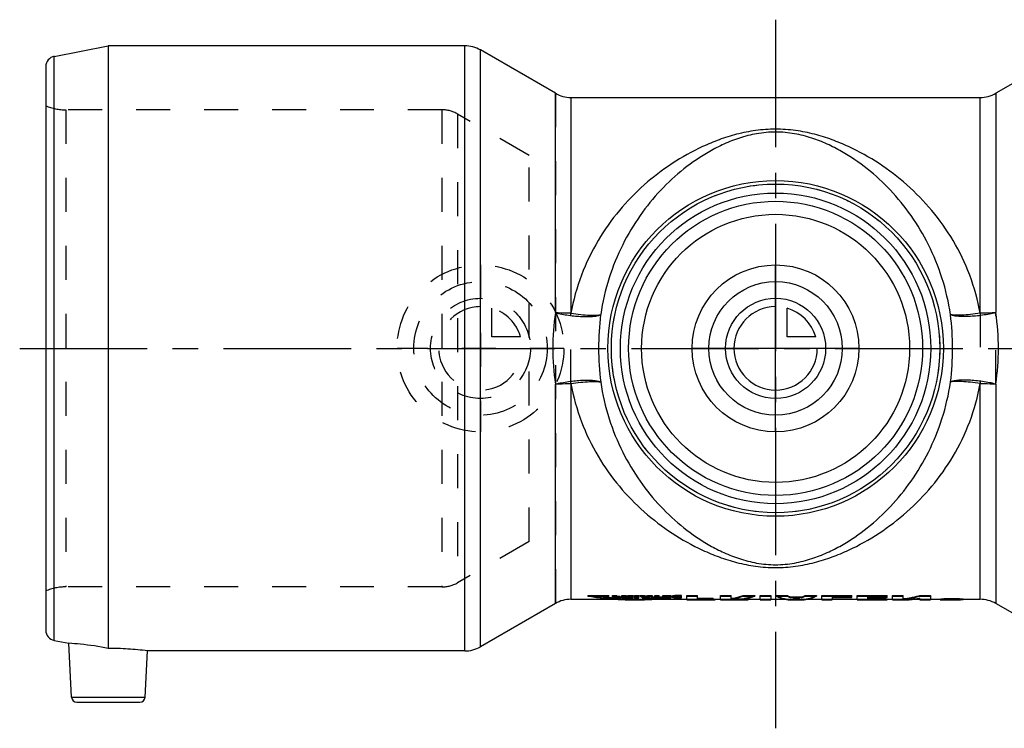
# Model space of a CAD drawing. Header units: millimetres. Extents: x 0 to 1000, y 0 to 1000.
# Tile 1 of 2: x 355 to 544, y 432 to 568. Entities that reach past the tile are written whole.
import ezdxf

# ---------------------------------------------------------------- set-up
doc = ezdxf.new("R2010")
doc.units = ezdxf.units.MM
doc.header["$LTSCALE"] = 65.185185
doc.linetypes.add('CENTER', pattern=[0.6, 0.375, -0.075, 0.075, -0.075])
doc.linetypes.add('HIDDEN', pattern=[0.2, 0.1, -0.1])
for name, color, linetype in [('ACHSEN_S', 7, 'CONTINUOUS'), ('KOERPER', 7, 'CONTINUOUS'), ('KONST.EL_MIT_GEO', 7, 'CONTINUOUS'), ('KONSTR_EL', 7, 'CONTINUOUS'), ('KURVEN', 7, 'CONTINUOUS')]:
    doc.layers.add(name, color=color, linetype=linetype)

msp = doc.modelspace()

# ---------------------------------------------------------------- linework, layer by layer
at = {"layer": 'ACHSEN_S', "color": 40, "linetype": 'CENTER'}
for p, q in [((500, 567.91), (500, 432.09)), ((355, 504.91), (645, 504.91))]:
    msp.add_line(p, q, dxfattribs=at)
at = {"layer": 'KOERPER', "color": 7, "linetype": 'CONTINUOUS'}
for p, q in [((556.61, 562.11), (542.25, 553.82)), ((460.75, 553.01), (539.25, 553.01)), ((372, 504.91), (372, 447.4)), ((460.75, 456.81), (472.35, 456.81)), ((473.65, 456.81), (482.96, 456.81)), ((488.39, 456.81), (489.41, 456.81)), ((493.79, 456.81), (497.04, 456.81)), ((499.07, 456.81), (502.81, 456.81)), ((505.11, 456.81), (508.85, 456.81)), ((510.88, 456.81), (515.64, 456.81)), ((521.41, 456.81), (522.43, 456.81)), ((524.87, 456.81), (527.69, 456.81)), ((529.73, 456.81), (532.23, 456.81)), ((535.36, 456.81), (539.25, 456.81)), ((556.61, 447.72), (542.25, 456.01))]:
    msp.add_line(p, q, dxfattribs=at)
at = {"layer": 'KOERPER', "color": 8, "linetype": 'HIDDEN'}
for p, q in [((452.72, 467.91), (452.72, 541.91)), ((533.12, 456.81), (534.46, 456.81))]:
    msp.add_line(p, q, dxfattribs=at)
at = {"layer": 'KOERPER', "color": 7, "linetype": 'CONTINUOUS'}
for radius in [31.5, 29.77]:
    msp.add_circle((500, 504.91), radius, dxfattribs=at)
msp.add_arc((371.94, 388.92), 58.49, 82.5606, 89.9435, dxfattribs=at)
at = {"layer": 'KOERPER', "color": 8, "linetype": 'HIDDEN'}
msp.add_arc((371.98, 389.54), 57.87, 82.5212, 89.9829, dxfattribs=at)
at = {"layer": 'KOERPER', "color": 7, "linetype": 'CONTINUOUS'}
msp.add_open_spline([(372, 447.4), (370.23, 447.75), (367.7, 448.14), (365.16, 448.34), (364.41, 448.39)], degree=3, knots=[0, 0, 0, 0, 0.706223, 1, 1, 1, 1], dxfattribs=at)
at = {"layer": 'KONST.EL_MIT_GEO', "color": 7, "linetype": 'CONTINUOUS'}
for p, q in [((457.75, 511.76), (457.75, 553.82)), ((542.25, 553.82), (542.25, 511.76)), ((460.75, 553.01), (460.75, 511.65)), ((539.25, 511.65), (539.25, 553.01)), ((457.75, 456.01), (457.75, 498.07)), ((460.75, 498.18), (460.75, 456.81)), ((539.25, 456.81), (539.25, 498.18)), ((542.25, 498.07), (542.25, 456.01)), ((473, 456.82), (472.35, 456.81)), ((473.65, 456.81), (473, 456.82)), ((503.02, 456.82), (502.81, 456.81)), ((505.11, 456.81), (504.9, 456.82))]:
    msp.add_line(p, q, dxfattribs=at)
at = {"layer": 'KONST.EL_MIT_GEO', "color": 8, "linetype": 'HIDDEN'}
for p, q in [((460.75, 498.18), (460.75, 511.65)), ((539.25, 511.65), (539.25, 498.18)), ((542.25, 498.07), (542.25, 511.76)), ((482.96, 456.81), (482.96, 457.54)), ((489.41, 456.81), (489.41, 457.54)), ((497.04, 456.81), (497.04, 457.54)), ((499.07, 457.54), (499.07, 456.81)), ((508.85, 456.81), (508.85, 457.54)), ((510.88, 457.23), (510.88, 456.81)), ((515.64, 456.81), (515.64, 457.54)), ((522.43, 456.81), (522.43, 457.54)), ((529.73, 457.54), (529.73, 456.81)), ((488.39, 456.83), (488.39, 456.81)), ((521.41, 456.83), (521.41, 456.81))]:
    msp.add_line(p, q, dxfattribs=at)
at = {"layer": 'KONST.EL_MIT_GEO', "color": 7, "linetype": 'CONTINUOUS'}
for radius in [32.18, 28.2, 25.7]:
    msp.add_circle((500, 504.91), radius, dxfattribs=at)
at = {"layer": 'KONST.EL_MIT_GEO', "color": 8, "linetype": 'HIDDEN'}
msp.add_circle((500, 504.91), 31.5, dxfattribs=at)
at = {"layer": 'KONST.EL_MIT_GEO', "color": 7, "linetype": 'CONTINUOUS'}
for centre, radius, start, end in [((504.18, 504.9), 46.93, 171.5985, 179.9869), ((519.03, 504.9), 52.99, 172.9673, 179.9873), ((481.11, 504.91), 52.84, 0.0031, 7.0423), ((495.93, 504.91), 46.82, 0.0031, 8.4115), ((504.07, 504.92), 46.82, 180.0031, 188.4115), ((518.89, 504.92), 52.84, 180.0031, 187.0423), ((480.97, 504.92), 52.99, 352.9674, 359.9872), ((495.82, 504.92), 46.93, 351.5986, 359.9868), ((533.79, 292.72), 164.1, 89.8333, 90.1684)]:
    msp.add_arc(centre, radius, start, end, dxfattribs=at)
at = {"layer": 'KONST.EL_MIT_GEO', "color": 8, "linetype": 'HIDDEN'}
for centre, major_axis, ratio, start_param, end_param in [((464, 504.91), (36.85, -36.85), 0.8391, -0.872665, -0.698132), ((482, 504.91), (36.85, 36.85), 0.8391, -2.443461, -2.326646), ((500.09, 504.91), (-3.02, 48.09), 0.318853, -3.336157, -3.161624), ((507.83, 504.91), (3.02, 48.09), 0.318853, -3.121561, -2.947028)]:
    msp.add_ellipse(centre, major_axis=major_axis, ratio=ratio, start_param=start_param, end_param=end_param, dxfattribs=at)
at = {"layer": 'KONST.EL_MIT_GEO', "color": 7, "linetype": 'CONTINUOUS'}
for points, knots in [([(539.25, 511.65), (538.81, 514.14), (537.48, 518.98), (534.27, 525.61), (530.14, 531.41), (525.33, 536.35), (519.94, 540.46), (515.03, 543.21), (510.82, 544.96), (507.43, 546.02), (503.8, 546.76), (500, 547.02), (496.2, 546.76), (492.57, 546.02), (489.18, 544.96), (484.97, 543.21), (480.06, 540.46), (474.67, 536.35), (469.86, 531.41), (465.73, 525.61), (462.52, 518.98), (461.19, 514.14), (460.75, 511.65)], [0, 0, 0, 0, 0.066937, 0.131591, 0.19386, 0.254169, 0.313266, 0.372309, 0.402443, 0.433519, 0.46605, 0.5, 0.53395, 0.566481, 0.597557, 0.62769, 0.686734, 0.745831, 0.806139, 0.868409, 0.933063, 1, 1, 1, 1]), ([(533.55, 511.39), (533.2, 513.77), (532.13, 518.36), (529.53, 524.75), (526.16, 530.39), (522.19, 535.27), (517.7, 539.41), (513.52, 542.26), (509.89, 544.13), (506.89, 545.31), (503.57, 546.16), (500, 546.49), (496.43, 546.16), (493.11, 545.31), (490.11, 544.13), (486.48, 542.26), (482.3, 539.41), (477.81, 535.27), (473.84, 530.39), (470.47, 524.75), (467.87, 518.36), (466.8, 513.77), (466.45, 511.39)], [0, 0, 0, 0, 0.069097, 0.13498, 0.197511, 0.257242, 0.315115, 0.372549, 0.401888, 0.43239, 0.464977, 0.5, 0.535024, 0.56761, 0.598112, 0.627451, 0.684884, 0.742758, 0.802489, 0.86502, 0.930903, 1, 1, 1, 1]), ([(457.75, 511.76), (458.16, 511.66), (459, 511.47), (460.3, 511.25), (461.61, 511.1), (462.89, 511.01), (464.05, 510.99), (465.05, 511.04), (465.76, 511.14), (466.2, 511.27), (466.37, 511.35), (466.45, 511.39)], [0, 0, 0, 0, 0.142493, 0.293897, 0.44693, 0.594204, 0.728669, 0.844054, 0.935382, 0.971073, 1, 1, 1, 1]), ([(460.75, 511.65), (460.49, 511.65), (459.49, 511.66), (458.49, 511.7), (457.75, 511.76)], [0, 0, 0, 0, 0.260843, 1, 1, 1, 1]), ([(460.75, 511.65), (461.38, 511.55), (462.56, 511.4), (463.99, 511.28), (464.99, 511.25), (465.59, 511.26), (466.06, 511.3), (466.34, 511.35), (466.45, 511.39)], [0, 0, 0, 0, 0.330049, 0.624783, 0.749568, 0.855123, 0.939078, 1, 1, 1, 1]), ([(542.25, 511.76), (541.84, 511.66), (541, 511.47), (539.7, 511.25), (538.39, 511.1), (537.11, 511.01), (535.95, 510.99), (534.95, 511.04), (534.24, 511.14), (533.8, 511.27), (533.63, 511.35), (533.55, 511.39)], [0, 0, 0, 0, 0.142493, 0.293897, 0.44693, 0.594204, 0.728669, 0.844054, 0.935382, 0.971073, 1, 1, 1, 1]), ([(539.25, 511.65), (538.62, 511.55), (537.44, 511.4), (536.01, 511.28), (535.01, 511.25), (534.41, 511.26), (533.94, 511.3), (533.66, 511.35), (533.55, 511.39)], [0, 0, 0, 0, 0.330049, 0.624783, 0.749568, 0.855123, 0.939078, 1, 1, 1, 1]), ([(542.25, 511.76), (542.01, 511.74), (541.01, 511.67), (540.01, 511.65), (539.25, 511.65)], [0, 0, 0, 0, 0.234991, 1, 1, 1, 1]), ([(457.75, 498.07), (458.16, 498.17), (459, 498.35), (460.3, 498.57), (461.61, 498.73), (462.89, 498.82), (464.05, 498.84), (465.05, 498.79), (465.76, 498.68), (466.2, 498.56), (466.37, 498.48), (466.45, 498.44)], [0, 0, 0, 0, 0.142493, 0.293897, 0.44693, 0.594204, 0.728669, 0.844054, 0.935382, 0.971073, 1, 1, 1, 1]), ([(542.25, 498.07), (541.84, 498.17), (541, 498.35), (539.7, 498.57), (538.39, 498.73), (537.11, 498.82), (535.95, 498.84), (534.95, 498.79), (534.24, 498.68), (533.8, 498.56), (533.63, 498.48), (533.55, 498.44)], [0, 0, 0, 0, 0.142493, 0.293897, 0.44693, 0.594204, 0.728669, 0.844054, 0.935382, 0.971073, 1, 1, 1, 1]), ([(457.75, 498.07), (457.99, 498.09), (458.99, 498.15), (459.99, 498.18), (460.75, 498.18)], [0, 0, 0, 0, 0.234991, 1, 1, 1, 1]), ([(460.75, 498.18), (461.38, 498.27), (462.56, 498.43), (463.99, 498.54), (464.99, 498.57), (465.59, 498.56), (466.06, 498.52), (466.34, 498.47), (466.45, 498.44)], [0, 0, 0, 0, 0.330049, 0.624783, 0.749568, 0.855123, 0.939078, 1, 1, 1, 1]), ([(460.75, 498.18), (461.19, 495.68), (462.52, 490.85), (465.73, 484.21), (469.86, 478.42), (474.67, 473.48), (480.06, 469.36), (484.97, 466.61), (489.18, 464.87), (492.57, 463.8), (496.2, 463.07), (500, 462.8), (503.8, 463.07), (507.43, 463.8), (510.82, 464.87), (515.03, 466.61), (519.94, 469.36), (525.33, 473.48), (530.14, 478.42), (534.27, 484.21), (537.48, 490.85), (538.81, 495.68), (539.25, 498.18)], [0, 0, 0, 0, 0.066936, 0.131588, 0.193857, 0.254165, 0.313261, 0.372305, 0.402439, 0.433518, 0.466051, 0.5, 0.533949, 0.566482, 0.59756, 0.627695, 0.686739, 0.745835, 0.806143, 0.868412, 0.933064, 1, 1, 1, 1]), ([(466.45, 498.44), (466.8, 496.06), (467.87, 491.46), (470.47, 485.07), (473.84, 479.43), (477.81, 474.56), (482.3, 470.41), (486.48, 467.56), (490.11, 465.7), (493.11, 464.52), (496.43, 463.66), (500, 463.33), (503.57, 463.66), (506.89, 464.52), (509.89, 465.7), (513.52, 467.56), (517.7, 470.41), (522.19, 474.56), (526.16, 479.43), (529.53, 485.07), (532.13, 491.46), (533.2, 496.06), (533.55, 498.44)], [0, 0, 0, 0, 0.069096, 0.134977, 0.197506, 0.257237, 0.31511, 0.372543, 0.401884, 0.432388, 0.464977, 0.5, 0.535023, 0.567612, 0.598116, 0.627456, 0.68489, 0.742763, 0.802494, 0.865023, 0.930904, 1, 1, 1, 1]), ([(539.25, 498.18), (538.62, 498.27), (537.44, 498.43), (536.01, 498.54), (535.01, 498.57), (534.41, 498.56), (533.94, 498.52), (533.66, 498.47), (533.55, 498.44)], [0, 0, 0, 0, 0.330049, 0.624783, 0.749568, 0.855123, 0.939078, 1, 1, 1, 1]), ([(539.25, 498.18), (539.51, 498.18), (540.51, 498.17), (541.51, 498.13), (542.25, 498.07)], [0, 0, 0, 0, 0.260843, 1, 1, 1, 1]), ([(493.79, 456.81), (493.66, 456.81), (493.07, 456.81), (492.48, 456.82), (492.01, 456.82)], [0, 0, 0, 0, 0.221377, 1, 1, 1, 1]), ([(533.31, 456.82), (533.21, 456.82), (532.85, 456.81), (532.49, 456.81), (532.23, 456.81)], [0, 0, 0, 0, 0.27759, 1, 1, 1, 1]), ([(535.36, 456.81), (535.28, 456.81), (534.91, 456.81), (534.55, 456.82), (534.27, 456.82)], [0, 0, 0, 0, 0.217348, 1, 1, 1, 1])]:
    msp.add_open_spline(points, degree=3, knots=knots, dxfattribs=at)
at = {"layer": 'KONST.EL_MIT_GEO', "color": 8, "linetype": 'HIDDEN'}
for points, knots in [([(494.77, 456.86), (494.77, 456.85), (494.74, 456.84), (494.7, 456.84), (494.62, 456.83), (494.51, 456.82), (494.37, 456.82), (494.12, 456.81), (493.93, 456.81), (493.79, 456.81)], [0, 0, 0, 0, 0.020807, 0.071316, 0.153356, 0.266408, 0.409308, 0.580516, 1, 1, 1, 1]), ([(494, 456.98), (494.11, 456.97), (494.27, 456.96), (494.46, 456.94), (494.57, 456.92), (494.65, 456.9), (494.72, 456.89), (494.75, 456.88), (494.77, 456.87), (494.77, 456.86)], [0, 0, 0, 0, 0.420239, 0.590661, 0.732526, 0.844705, 0.926415, 0.977441, 1, 1, 1, 1]), ([(531.58, 456.84), (531.58, 456.84), (531.6, 456.85), (531.63, 456.86), (531.68, 456.87), (531.75, 456.87), (531.85, 456.89), (532, 456.9), (532.24, 456.92), (532.58, 456.94), (532.95, 456.95), (533.36, 456.96), (533.79, 456.96), (534.22, 456.96), (534.63, 456.95), (535.01, 456.94), (535.34, 456.92), (535.58, 456.9), (535.73, 456.89), (535.83, 456.87), (535.9, 456.87), (535.95, 456.86), (535.98, 456.85), (536, 456.84), (536, 456.84)], [0, 0, 0, 0, 0.00293, 0.010281, 0.022236, 0.038727, 0.059629, 0.084753, 0.146723, 0.222324, 0.308674, 0.402444, 0.5, 0.597557, 0.691326, 0.777676, 0.853277, 0.915247, 0.940374, 0.961272, 0.977766, 0.989718, 0.997072, 1, 1, 1, 1]), ([(536, 456.84), (536, 456.83), (535.98, 456.83), (535.95, 456.82), (535.9, 456.82), (535.83, 456.82), (535.73, 456.82), (535.58, 456.81), (535.45, 456.81), (535.36, 456.81)], [0, 0, 0, 0, 0.019332, 0.06901, 0.150259, 0.262633, 0.405166, 0.57664, 1, 1, 1, 1])]:
    msp.add_open_spline(points, degree=3, knots=knots, dxfattribs=at)
at = {"layer": 'KONSTR_EL', "color": 7, "linetype": 'CONTINUOUS'}
for p, q in [((361.62, 560.89), (372, 562.91)), ((372, 562.91), (372, 504.91)), ((440.39, 562.91), (372, 562.91)), ((440.39, 446.91), (440.39, 562.91)), ((443.39, 447.72), (443.39, 562.11)), ((457.75, 553.82), (443.39, 562.11)), ((361.62, 448.93), (361.62, 560.89)), ((360, 558.93), (360, 450.89)), ((457.75, 456.01), (443.39, 447.72)), ((473, 456.82), (473, 456.72)), ((482.96, 456.82), (488.39, 456.82)), ((482.96, 456.82), (482.96, 456.72)), ((482.96, 456.72), (488.39, 456.72)), ((488.39, 456.82), (488.39, 456.72)), ((489.41, 456.82), (492.01, 456.82)), ((489.41, 456.82), (489.41, 456.72)), ((489.41, 456.72), (492.01, 456.72)), ((492.01, 456.82), (492.01, 456.72)), ((494.77, 456.81), (494.77, 456.76)), ((497.04, 456.82), (499.07, 456.82)), ((497.04, 456.82), (497.04, 456.72)), ((497.04, 456.72), (499.07, 456.72)), ((499.07, 456.82), (499.07, 456.72)), ((503.02, 456.82), (504.9, 456.82)), ((503.02, 456.82), (503.02, 456.72)), ((503.02, 456.72), (504.9, 456.72)), ((504.9, 456.82), (504.9, 456.72)), ((508.85, 456.82), (510.88, 456.82)), ((508.85, 456.82), (508.85, 456.72)), ((508.85, 456.72), (510.88, 456.72)), ((510.88, 456.82), (510.88, 456.72)), ((515.64, 456.82), (521.41, 456.82)), ((515.64, 456.82), (515.64, 456.72)), ((515.64, 456.72), (521.41, 456.72)), ((521.41, 456.82), (521.41, 456.72)), ((522.43, 456.82), (524.47, 456.82)), ((522.43, 456.82), (522.43, 456.72)), ((522.43, 456.72), (524.47, 456.72)), ((524.47, 456.82), (524.47, 456.72)), ((527.69, 456.82), (529.73, 456.82)), ((527.69, 456.82), (527.69, 456.72)), ((527.69, 456.72), (529.73, 456.72)), ((529.73, 456.82), (529.73, 456.72)), ((531.58, 456.81), (531.58, 456.74)), ((531.58, 456.74), (531.58, 456.74)), ((532.16, 456.71), (532.24, 456.71)), ((536, 456.81), (536, 456.74)), ((361.62, 448.93), (364.41, 448.39)), ((364.95, 438.04), (364.41, 448.39)), ((379.05, 438.04), (379.51, 446.91)), ((440.39, 446.91), (379.51, 446.91)), ((364.95, 438.04), (379.05, 438.04)), ((365.95, 437.09), (378.05, 437.09))]:
    msp.add_line(p, q, dxfattribs=at)
at = {"layer": 'KONSTR_EL', "color": 8, "linetype": 'HIDDEN'}
for p, q in [((457.75, 553.82), (457.75, 456.01)), ((363.86, 550.64), (363.86, 459.19)), ((436, 550.64), (363.86, 550.64)), ((436, 550.64), (436, 459.19)), ((439, 549.83), (439, 459.99)), ((452.72, 541.91), (439, 549.83)), ((452.72, 467.91), (439, 459.99)), ((436, 459.19), (363.86, 459.19)), ((464, 457.54), (468.01, 457.54)), ((464, 457.54), (464, 457.44)), ((464, 457.44), (468.01, 457.44)), ((466.9, 457.36), (468.01, 457.36)), ((466.9, 457.36), (466.9, 457.26)), ((466.9, 457.26), (468.01, 457.26)), ((468.01, 457.26), (468.01, 457.54)), ((468.69, 457.54), (469.56, 457.54)), ((468.69, 457.09), (468.69, 457.54)), ((468.69, 457.44), (469.56, 457.44)), ((468.69, 457.19), (470.24, 457.19)), ((468.69, 457.09), (470.24, 457.09)), ((469.56, 457.17), (469.56, 457.54)), ((469.56, 457.4), (470.16, 457.4)), ((469.56, 457.31), (470.16, 457.31)), ((469.56, 457.3), (470.16, 457.3)), ((469.56, 457.26), (470.24, 457.26)), ((469.56, 457.21), (470.16, 457.21)), ((469.56, 457.17), (470.24, 457.17)), ((470.16, 457.21), (470.16, 457.4)), ((470.24, 457.09), (470.24, 457.26)), ((470.48, 457.54), (471.36, 457.54)), ((470.48, 457.09), (470.48, 457.54)), ((470.48, 457.44), (471.36, 457.44)), ((470.48, 457.19), (471.49, 457.19)), ((470.48, 457.09), (471.49, 457.09)), ((471.36, 457.15), (471.36, 457.54)), ((471.36, 457.25), (471.39, 457.25)), ((471.36, 457.15), (471.39, 457.15)), ((471.39, 457.25), (471.39, 457.15)), ((471.49, 457.19), (471.49, 457.09)), ((471.62, 457.32), (471.62, 457.22)), ((471.62, 457.26), (471.62, 457.16)), ((471.7, 457.29), (471.7, 457.19)), ((471.75, 457.54), (472.68, 457.54)), ((471.75, 457.54), (471.75, 457.44)), ((471.75, 457.44), (472.68, 457.44)), ((472.06, 457.37), (472.06, 457.27)), ((472.3, 457.21), (472.3, 457.11)), ((472.46, 457.34), (472.46, 457.24)), ((472.59, 457.29), (472.59, 457.19)), ((472.68, 457.54), (472.68, 457.44)), ((472.91, 457.54), (473.79, 457.54)), ((472.91, 457.09), (472.91, 457.54)), ((472.91, 457.44), (473.79, 457.44)), ((472.91, 457.19), (473.79, 457.19)), ((472.91, 457.09), (473.79, 457.09)), ((473.79, 457.09), (473.79, 457.54)), ((473.95, 457.54), (474.81, 457.54)), ((473.95, 457.54), (473.95, 457.44)), ((473.95, 457.44), (474.81, 457.44)), ((474.64, 457.19), (475.63, 457.19)), ((474.64, 457.19), (474.64, 457.09)), ((474.64, 457.09), (475.63, 457.09)), ((474.81, 457.54), (474.81, 457.44)), ((474.87, 457.48), (475.39, 457.48)), ((474.87, 457.48), (474.87, 457.39)), ((474.87, 457.39), (475.39, 457.39)), ((474.96, 457.41), (475.31, 457.41)), ((474.96, 457.41), (474.96, 457.31)), ((474.96, 457.31), (475.31, 457.31)), ((475.13, 457.28), (475.13, 457.18)), ((475.31, 457.41), (475.31, 457.31)), ((475.39, 457.48), (475.39, 457.39)), ((475.46, 457.54), (476.31, 457.54)), ((475.46, 457.54), (475.46, 457.44)), ((475.46, 457.44), (476.31, 457.44)), ((475.63, 457.19), (475.63, 457.09)), ((476.28, 457.27), (476.81, 457.27)), ((476.28, 457.09), (476.28, 457.27)), ((476.28, 457.19), (478.21, 457.19)), ((476.28, 457.17), (476.81, 457.17)), ((476.28, 457.09), (478.21, 457.09)), ((476.31, 457.54), (476.31, 457.44)), ((476.81, 457.54), (477.69, 457.54)), ((476.81, 457.17), (476.81, 457.54)), ((476.81, 457.44), (477.69, 457.44)), ((477.45, 457.14), (479.23, 457.14)), ((477.45, 457.14), (477.45, 457.04)), ((477.69, 457.17), (477.69, 457.54)), ((477.69, 457.27), (478.21, 457.27)), ((477.69, 457.17), (478.21, 457.17)), ((478.21, 457.09), (478.21, 457.27)), ((478.4, 457.54), (479.96, 457.54)), ((478.4, 457.09), (478.4, 457.54)), ((478.4, 457.44), (479.96, 457.44)), ((478.4, 457.19), (479.96, 457.19)), ((478.4, 457.09), (479.96, 457.09)), ((479.23, 457.14), (479.23, 457.04)), ((479.28, 457.44), (479.96, 457.44)), ((479.28, 457.17), (479.28, 457.44)), ((479.28, 457.39), (479.89, 457.39)), ((479.28, 457.34), (479.96, 457.34)), ((479.28, 457.31), (479.89, 457.31)), ((479.28, 457.29), (479.89, 457.29)), ((479.28, 457.26), (479.96, 457.26)), ((479.28, 457.21), (479.89, 457.21)), ((479.28, 457.17), (479.96, 457.17)), ((479.89, 457.21), (479.89, 457.39)), ((479.96, 457.34), (479.96, 457.54)), ((479.96, 457.09), (479.96, 457.26)), ((480.16, 457.35), (480.16, 457.25)), ((480.26, 457.44), (480.26, 457.34)), ((480.51, 457.23), (480.51, 457.13)), ((480.59, 457.5), (480.59, 457.4)), ((480.98, 457.54), (480.98, 457.44)), ((481.08, 457.35), (481.08, 457.25)), ((481.21, 457.42), (481.21, 457.32)), ((481.21, 457.28), (481.21, 457.18)), ((481.41, 457.18), (481.41, 457.08)), ((481.44, 457.55), (481.44, 457.45)), ((481.59, 457.45), (481.59, 457.35)), ((481.61, 457.26), (481.61, 457.16)), ((481.68, 457.55), (481.68, 457.45)), ((481.68, 457.19), (481.68, 457.09)), ((481.77, 457.45), (481.77, 457.35)), ((481.77, 457.26), (481.77, 457.16)), ((481.93, 457.34), (481.93, 457.54)), ((481.93, 457.09), (481.93, 457.27)), ((482.96, 457.54), (485, 457.54)), ((482.96, 457.44), (485, 457.44)), ((485, 456.96), (485, 457.54)), ((489.41, 457.54), (491.45, 457.54)), ((489.41, 457.44), (491.45, 457.44)), ((491.45, 456.96), (491.45, 457.54)), ((493.77, 457.54), (496.02, 457.54)), ((493.77, 457.54), (493.77, 457.44)), ((493.77, 457.44), (496.02, 457.44)), ((496.02, 457.54), (496.02, 457.44)), ((497.04, 457.54), (499.07, 457.54)), ((497.04, 457.44), (499.07, 457.44)), ((500.09, 457.54), (502.24, 457.54)), ((500.09, 457.54), (500.09, 457.44)), ((500.09, 457.44), (502.24, 457.44)), ((502.24, 457.54), (502.24, 457.44)), ((502.71, 457.31), (505.21, 457.31)), ((502.71, 457.31), (502.71, 457.22)), ((502.71, 457.22), (505.21, 457.22)), ((505.21, 457.31), (505.21, 457.22)), ((505.68, 457.54), (507.83, 457.54)), ((505.68, 457.54), (505.68, 457.44)), ((505.68, 457.44), (507.83, 457.44)), ((507.83, 457.54), (507.83, 457.44)), ((508.85, 457.54), (514.62, 457.54)), ((508.85, 457.44), (514.62, 457.44)), ((510.88, 457.23), (514.62, 457.23)), ((510.88, 457.13), (514.62, 457.13)), ((514.62, 457.13), (514.62, 457.54)), ((515.64, 457.54), (521.41, 457.54)), ((515.64, 457.44), (521.41, 457.44)), ((517.68, 457.23), (521.41, 457.23)), ((517.68, 456.96), (517.68, 457.23)), ((517.68, 457.13), (521.41, 457.13)), ((521.41, 457.13), (521.41, 457.54)), ((522.43, 457.54), (524.47, 457.54)), ((522.43, 457.44), (524.47, 457.44)), ((524.47, 456.82), (524.47, 457.54)), ((527.69, 457.54), (529.73, 457.54)), ((527.69, 457.54), (527.69, 457.44)), ((527.69, 457.44), (529.73, 457.44)), ((472.37, 456.71), (473.63, 456.71)), ((473, 456.83), (473, 456.82)), ((477.45, 457.04), (479.23, 457.04)), ((482.96, 456.72), (482.96, 456.71)), ((482.96, 456.71), (488.39, 456.71)), ((485, 457.06), (488.05, 457.06)), ((485, 456.96), (488.05, 456.96)), ((485, 456.9), (488.05, 456.9)), ((485, 456.73), (485, 456.9)), ((485, 456.83), (488.39, 456.83)), ((485, 456.8), (488.05, 456.8)), ((485, 456.73), (488.39, 456.73)), ((488.05, 456.8), (488.05, 457.06)), ((488.39, 456.72), (488.39, 456.71)), ((489.41, 456.72), (489.41, 456.71)), ((489.41, 456.71), (493.77, 456.71)), ((491.45, 457.06), (492.15, 457.06)), ((491.45, 456.96), (492.15, 456.96)), ((491.45, 456.9), (492.01, 456.9)), ((491.45, 456.73), (491.45, 456.9)), ((491.45, 456.83), (492.01, 456.83)), ((491.45, 456.8), (492.01, 456.8)), ((491.45, 456.73), (492.01, 456.73)), ((492.01, 456.9), (492.01, 456.82)), ((492.15, 457.06), (492.15, 456.96)), ((492.74, 456.86), (492.74, 456.76)), ((494, 456.98), (494, 456.89)), ((494.77, 456.86), (494.77, 456.81)), ((497.04, 456.72), (497.04, 456.71)), ((497.04, 456.71), (499.07, 456.71)), ((499.07, 456.72), (499.07, 456.71)), ((502.81, 456.71), (505.11, 456.71)), ((503.37, 457.06), (504.55, 457.06)), ((503.37, 457.06), (503.37, 456.96)), ((503.37, 456.96), (504.55, 456.96)), ((503.96, 456.91), (503.96, 456.81)), ((504.55, 457.06), (504.55, 456.96)), ((508.85, 456.72), (508.85, 456.71)), ((508.85, 456.71), (510.88, 456.71)), ((510.88, 456.72), (510.88, 456.71)), ((515.64, 456.72), (515.64, 456.71)), ((515.64, 456.71), (521.41, 456.71)), ((517.68, 457.06), (521.07, 457.06)), ((517.68, 456.96), (521.07, 456.96)), ((517.68, 456.9), (521.07, 456.9)), ((517.68, 456.73), (517.68, 456.9)), ((517.68, 456.83), (521.41, 456.83)), ((517.68, 456.8), (521.07, 456.8)), ((517.68, 456.73), (521.41, 456.73)), ((521.07, 456.8), (521.07, 457.06)), ((521.41, 456.72), (521.41, 456.71)), ((522.43, 456.72), (522.43, 456.71)), ((522.43, 456.71), (524.86, 456.71)), ((527.69, 456.82), (527.69, 457.03)), ((527.69, 456.72), (527.69, 456.71)), ((527.69, 456.71), (529.73, 456.71)), ((529.73, 456.72), (529.73, 456.71)), ((531.58, 456.84), (531.58, 456.81)), ((532.09, 456.84), (532.09, 456.74)), ((532.09, 456.74), (532.09, 456.74)), ((532.24, 456.71), (535.34, 456.71)), ((533.12, 456.81), (534.46, 456.81)), ((533.28, 456.89), (533.62, 456.89)), ((533.28, 456.71), (533.28, 456.89)), ((533.28, 456.79), (533.62, 456.79)), ((533.62, 456.72), (533.62, 456.89)), ((533.62, 456.84), (533.79, 456.84)), ((533.62, 456.83), (533.79, 456.83)), ((533.62, 456.82), (533.79, 456.82)), ((533.62, 456.74), (533.79, 456.74)), ((533.62, 456.73), (533.79, 456.73)), ((533.62, 456.72), (533.79, 456.72)), ((533.79, 456.84), (533.79, 456.71)), ((533.96, 456.83), (533.96, 456.72)), ((534.01, 456.89), (534.36, 456.89)), ((534.01, 456.89), (534.01, 456.79)), ((534.01, 456.79), (534.36, 456.79)), ((534.11, 456.84), (534.11, 456.74)), ((534.3, 456.83), (534.3, 456.72)), ((534.34, 456.82), (534.3, 456.82)), ((534.36, 456.82), (534.34, 456.82)), ((534.36, 456.89), (534.36, 456.79)), ((535.49, 456.84), (535.49, 456.74)), ((536, 456.84), (536, 456.81))]:
    msp.add_line(p, q, dxfattribs=at)
at = {"layer": 'KONSTR_EL', "color": 7, "linetype": 'CONTINUOUS'}
for centre, radius, start, end in [((440.39, 556.91), 6, 60, 90), ((362, 558.93), 2, 101, 180), ((460.75, 559.01), 6, 240, 270), ((539.25, 559.01), 6, 270, 300), ((460.75, 450.81), 6, 90, 120), ((533.79, 288.77), 167.94, 89.8501, 90.1501), ((535.34, 496.91), 40.2, 269.996, 270.1323), ((539.25, 450.81), 6, 60, 90), ((362, 450.89), 2, 180, 259), ((440.39, 452.91), 6, 270, 300), ((365.95, 438.09), 1, 183, 270), ((378.05, 438.09), 1, 270, 357)]:
    msp.add_arc(centre, radius, start, end, dxfattribs=at)
at = {"layer": 'KONSTR_EL', "color": 8, "linetype": 'HIDDEN'}
for centre, radius, start, end in [((363.86, 560.64), 10, 247.2943, 270), ((436, 544.64), 6, 60, 90), ((363.86, 449.19), 10, 90, 112.7057), ((436, 465.19), 6, 270, 300), ((481.41, 473.3), 16.12, 270.0097, 270.952), ((481.41, 473.19), 16.1, 270.0097, 270.9528), ((481.43, 449.33), 8.22, 88.2542, 89.9352), ((481.43, 449.23), 8.22, 88.2542, 89.9352), ((481.59, 452.81), 4.64, 87.8834, 90.0381), ((481.59, 452.71), 4.64, 87.8831, 90.0382), ((481.6, 462.45), 5.19, 270.0705, 271.802), ((481.6, 462.35), 5.19, 270.0705, 271.8031), ((481.4, 474.14), 16.96, 270.9295, 271.796), ((481.4, 474.03), 16.95, 270.9302, 271.7975), ((481.58, 463.7), 6.45, 271.7055, 273.1662), ((481.58, 463.6), 6.44, 271.7065, 273.1679), ((533.79, 432.82), 24.01, 90.2619, 91.3009), ((533.79, 432.28), 24.55, 90.0054, 90.265), ((533.79, 432.28), 24.55, 89.7455, 90.0051), ((533.79, 451.82), 4.91, 89.0499, 90.0397), ((533.79, 507.08), 50.37, 269.9935, 270.2817), ((533.79, 432.24), 24.59, 89.6082, 89.7457), ((533.79, 432.35), 24.47, 89.4871, 89.6082), ((533.8, 432.96), 23.86, 88.9647, 89.4887), ((533.81, 433.57), 23.25, 88.7912, 88.9632), ((534.64, 449.75), 7.05, 84.934, 85.943), ((534.84, 452.01), 4.78, 84.2964, 84.9286)]:
    msp.add_arc(centre, radius, start, end, dxfattribs=at)
for centre, major_axis, ratio, start_param, end_param in [((464, 504.91), (36.92, -36.92), 0.8391, -0.872665, -0.76194), ((465.78, 504.91), (36.85, -36.85), 0.8391, -0.849362, -0.72193), ((465.78, 504.91), (36.92, -36.92), 0.8391, -0.84941, -0.722245), ((471.75, 504.91), (4.38, 48.06), 0.421583, -2.947775, -2.928649), ((471.75, 504.91), (4.39, 48.16), 0.421583, -2.947735, -2.928649), ((472.68, 504.91), (7.38, 47.91), 0.57312, -2.900896, -2.878995), ((472.68, 504.91), (7.4, 48.01), 0.57312, -2.900851, -2.878995), ((480.22, 504.91), (36.85, 36.85), 0.8391, -2.419662, -2.326646), ((473.95, 504.91), (-2.64, 48.09), 0.284883, -3.331745, -3.282307), ((473.95, 504.91), (-2.64, 48.19), 0.284883, -3.331745, -3.282409), ((474.81, 504.91), (-1.65, 48.1), 0.187713, -3.322573, -3.315296), ((474.81, 504.91), (-1.66, 48.2), 0.187713, -3.322573, -3.315311), ((474.8, 504.91), (-1.7, 48.1), 0.192503, -3.305656, -3.287337), ((474.8, 504.91), (-1.7, 48.2), 0.192503, -3.305692, -3.287411), ((475.47, 504.91), (1.74, 48.1), 0.197304, -2.99549, -2.977172), ((475.47, 504.91), (1.75, 48.2), 0.197304, -2.995417, -2.977136), ((475.46, 504.91), (1.65, 48.1), 0.187713, -2.96789, -2.960612), ((475.46, 504.91), (1.66, 48.2), 0.187713, -2.967875, -2.960612), ((476.31, 504.91), (2.63, 48.09), 0.283998, -3.000984, -2.951546), ((476.31, 504.91), (2.63, 48.19), 0.283998, -3.000882, -2.951546), ((493.77, 504.91), (4.92, 48.05), 0.455447, -2.992897, -2.920461), ((493.77, 504.91), (4.93, 48.15), 0.455447, -2.992747, -2.920461), ((496.02, 504.91), (4.92, 48.05), 0.455447, -3.010516, -2.920461), ((496.02, 504.91), (4.93, 48.15), 0.455447, -3.010328, -2.920461), ((500.09, 504.91), (-3.03, 48.19), 0.318853, -3.336157, -3.225443), ((502.24, 504.91), (-3.02, 48.09), 0.318853, -3.336157, -3.306144), ((502.24, 504.91), (-3.03, 48.19), 0.318853, -3.336157, -3.306207), ((505.68, 504.91), (3.02, 48.09), 0.318853, -2.977041, -2.947028), ((505.68, 504.91), (3.03, 48.19), 0.318853, -2.976979, -2.947028), ((507.83, 504.91), (3.03, 48.19), 0.318853, -3.057742, -2.947028), ((527.69, 504.91), (8.26, 47.84), 0.604056, -2.970483, -2.863112), ((527.69, 504.91), (8.28, 47.94), 0.604056, -2.970259, -2.863112), ((480.22, 504.91), (36.92, 36.92), 0.8391, -2.419347, -2.326527), ((482, 504.91), (36.92, 36.92), 0.8391, -2.379079, -2.326527), ((502.24, 504.91), (-3.02, 48.09), 0.318853, -3.263721, -3.225639), ((502.24, 504.91), (-3.03, 48.19), 0.318853, -3.263872, -3.22587), ((505.68, 504.91), (3.02, 48.09), 0.318853, -3.057546, -3.019464), ((505.68, 504.91), (3.03, 48.19), 0.318853, -3.057316, -3.019314), ((530.09, 504.91), (8.26, 47.84), 0.604056, -3.037645, -2.943142), ((530.09, 504.91), (8.28, 47.94), 0.604056, 9.593062, 9.623395), ((535.26, 504.91), (1.94, 48.1), 0.217987, -3.096372, -3.075016), ((535.26, 504.91), (1.95, 48.2), 0.217987, -3.096084, -3.074773), ((535.6, 504.91), (1.94, 48.1), 0.217987, -3.098786, -3.075016), ((535.6, 504.91), (1.95, 48.2), 0.217987, 3.184693, 3.208412)]:
    msp.add_ellipse(centre, major_axis=major_axis, ratio=ratio, start_param=start_param, end_param=end_param, dxfattribs=at)
at = {"layer": 'KONSTR_EL', "color": 7, "linetype": 'CONTINUOUS'}
for centre, major_axis, ratio, start_param, end_param in [((464, 504.91), (36.92, -36.92), 0.8391, 5.521246, 5.598345), ((482, 504.91), (36.92, 36.92), 0.8391, -2.456752, -2.379079), ((500.09, 504.91), (-3.03, 48.19), 0.318853, 3.057742, 3.134853), ((507.83, 504.91), (3.03, 48.19), 0.318853, -3.134853, -3.057742), ((530.09, 504.91), (8.26, 47.84), 0.604056, -3.051331, -3.037645), ((530.09, 504.91), (8.28, 47.94), 0.604056, -3.050936, -2.973309)]:
    msp.add_ellipse(centre, major_axis=major_axis, ratio=ratio, start_param=start_param, end_param=end_param, dxfattribs=at)
at = {"layer": 'KONSTR_EL', "color": 8, "linetype": 'HIDDEN'}
for points, knots in [([(471.36, 457.33), (471.38, 457.33), (471.47, 457.33), (471.55, 457.33), (471.62, 457.32)], [0, 0, 0, 0, 0.262906, 1, 1, 1, 1]), ([(471.36, 457.23), (471.38, 457.23), (471.47, 457.23), (471.55, 457.23), (471.62, 457.22)], [0, 0, 0, 0, 0.262905, 1, 1, 1, 1]), ([(471.62, 457.26), (471.6, 457.26), (471.53, 457.25), (471.45, 457.25), (471.39, 457.25)], [0, 0, 0, 0, 0.220958, 1, 1, 1, 1]), ([(471.62, 457.16), (471.6, 457.16), (471.53, 457.15), (471.45, 457.15), (471.39, 457.15)], [0, 0, 0, 0, 0.220991, 1, 1, 1, 1]), ([(471.49, 457.19), (471.56, 457.19), (471.83, 457.19), (472.1, 457.2), (472.3, 457.21)], [0, 0, 0, 0, 0.260489, 1, 1, 1, 1]), ([(471.49, 457.09), (471.56, 457.09), (471.83, 457.09), (472.1, 457.1), (472.3, 457.11)], [0, 0, 0, 0, 0.260489, 1, 1, 1, 1]), ([(471.62, 457.32), (471.64, 457.32), (471.67, 457.32), (471.7, 457.3), (471.7, 457.29)], [0, 0, 0, 0, 0.737125, 1, 1, 1, 1]), ([(471.7, 457.29), (471.7, 457.28), (471.67, 457.27), (471.64, 457.26), (471.62, 457.26)], [0, 0, 0, 0, 0.26633, 1, 1, 1, 1]), ([(471.62, 457.22), (471.64, 457.22), (471.67, 457.22), (471.7, 457.2), (471.7, 457.19)], [0, 0, 0, 0, 0.737086, 1, 1, 1, 1]), ([(471.7, 457.19), (471.7, 457.19), (471.67, 457.17), (471.64, 457.17), (471.62, 457.16)], [0, 0, 0, 0, 0.266336, 1, 1, 1, 1]), ([(472.46, 457.34), (472.43, 457.34), (472.3, 457.36), (472.16, 457.37), (472.06, 457.37)], [0, 0, 0, 0, 0.217465, 1, 1, 1, 1]), ([(472.46, 457.24), (472.43, 457.24), (472.3, 457.26), (472.16, 457.27), (472.06, 457.27)], [0, 0, 0, 0, 0.217466, 1, 1, 1, 1]), ([(472.3, 457.21), (472.34, 457.22), (472.41, 457.22), (472.5, 457.24), (472.56, 457.25), (472.59, 457.28), (472.59, 457.29)], [0, 0, 0, 0, 0.397723, 0.710972, 0.908735, 1, 1, 1, 1]), ([(472.3, 457.11), (472.34, 457.12), (472.41, 457.13), (472.5, 457.14), (472.56, 457.16), (472.59, 457.18), (472.59, 457.19)], [0, 0, 0, 0, 0.397706, 0.710945, 0.908711, 1, 1, 1, 1]), ([(472.59, 457.29), (472.59, 457.3), (472.53, 457.32), (472.49, 457.33), (472.46, 457.34)], [0, 0, 0, 0, 0.289887, 1, 1, 1, 1]), ([(472.59, 457.19), (472.59, 457.2), (472.53, 457.23), (472.49, 457.23), (472.46, 457.24)], [0, 0, 0, 0, 0.289922, 1, 1, 1, 1]), ([(480.26, 457.44), (480.25, 457.43), (480.21, 457.41), (480.16, 457.38), (480.16, 457.35)], [0, 0, 0, 0, 0.384473, 1, 1, 1, 1]), ([(480.16, 457.35), (480.16, 457.34), (480.18, 457.3), (480.26, 457.27), (480.37, 457.25), (480.46, 457.23), (480.51, 457.23)], [0, 0, 0, 0, 0.104459, 0.289778, 0.589598, 1, 1, 1, 1]), ([(480.26, 457.34), (480.25, 457.33), (480.21, 457.32), (480.16, 457.28), (480.16, 457.25)], [0, 0, 0, 0, 0.384442, 1, 1, 1, 1]), ([(480.16, 457.25), (480.16, 457.24), (480.18, 457.2), (480.26, 457.18), (480.37, 457.15), (480.46, 457.13), (480.51, 457.13)], [0, 0, 0, 0, 0.104483, 0.289808, 0.589619, 1, 1, 1, 1]), ([(480.59, 457.5), (480.52, 457.49), (480.41, 457.48), (480.31, 457.45), (480.26, 457.44)], [0, 0, 0, 0, 0.575356, 1, 1, 1, 1]), ([(480.59, 457.4), (480.52, 457.4), (480.41, 457.38), (480.31, 457.35), (480.26, 457.34)], [0, 0, 0, 0, 0.575354, 1, 1, 1, 1]), ([(480.51, 457.23), (480.57, 457.22), (480.87, 457.19), (481.18, 457.18), (481.41, 457.18)], [0, 0, 0, 0, 0.216492, 1, 1, 1, 1]), ([(480.51, 457.13), (480.57, 457.12), (480.87, 457.09), (481.18, 457.08), (481.41, 457.08)], [0, 0, 0, 0, 0.216493, 1, 1, 1, 1]), ([(480.98, 457.54), (480.95, 457.54), (480.82, 457.53), (480.68, 457.52), (480.59, 457.5)], [0, 0, 0, 0, 0.265388, 1, 1, 1, 1]), ([(480.98, 457.44), (480.95, 457.44), (480.82, 457.43), (480.68, 457.42), (480.59, 457.4)], [0, 0, 0, 0, 0.265388, 1, 1, 1, 1]), ([(481.44, 457.55), (481.4, 457.55), (481.25, 457.55), (481.1, 457.55), (480.98, 457.54)], [0, 0, 0, 0, 0.259559, 1, 1, 1, 1]), ([(481.44, 457.45), (481.4, 457.45), (481.25, 457.45), (481.1, 457.45), (480.98, 457.44)], [0, 0, 0, 0, 0.259559, 1, 1, 1, 1]), ([(481.08, 457.35), (481.08, 457.37), (481.1, 457.39), (481.15, 457.41), (481.19, 457.42), (481.21, 457.42)], [0, 0, 0, 0, 0.290482, 0.571826, 1, 1, 1, 1]), ([(481.21, 457.28), (481.19, 457.28), (481.15, 457.29), (481.1, 457.31), (481.08, 457.33), (481.08, 457.35)], [0, 0, 0, 0, 0.432059, 0.711157, 1, 1, 1, 1]), ([(481.08, 457.25), (481.08, 457.27), (481.1, 457.29), (481.15, 457.31), (481.19, 457.32), (481.21, 457.32)], [0, 0, 0, 0, 0.290518, 0.571853, 1, 1, 1, 1]), ([(481.21, 457.18), (481.19, 457.18), (481.15, 457.19), (481.1, 457.21), (481.08, 457.24), (481.08, 457.25)], [0, 0, 0, 0, 0.432025, 0.711114, 1, 1, 1, 1]), ([(481.21, 457.42), (481.24, 457.43), (481.36, 457.45), (481.49, 457.45), (481.59, 457.45)], [0, 0, 0, 0, 0.204553, 1, 1, 1, 1]), ([(481.21, 457.32), (481.24, 457.33), (481.36, 457.35), (481.49, 457.35), (481.59, 457.35)], [0, 0, 0, 0, 0.204554, 1, 1, 1, 1]), ([(481.61, 457.26), (481.57, 457.26), (481.44, 457.26), (481.31, 457.26), (481.21, 457.28)], [0, 0, 0, 0, 0.279068, 1, 1, 1, 1]), ([(481.61, 457.16), (481.57, 457.16), (481.44, 457.16), (481.31, 457.16), (481.21, 457.18)], [0, 0, 0, 0, 0.279067, 1, 1, 1, 1]), ([(481.93, 457.54), (481.91, 457.54), (481.83, 457.54), (481.74, 457.55), (481.68, 457.55)], [0, 0, 0, 0, 0.25472, 1, 1, 1, 1]), ([(481.93, 457.44), (481.91, 457.44), (481.83, 457.44), (481.74, 457.45), (481.68, 457.45)], [0, 0, 0, 0, 0.25472, 1, 1, 1, 1]), ([(481.77, 457.45), (481.81, 457.44), (481.86, 457.44), (481.92, 457.44), (481.93, 457.44)], [0, 0, 0, 0, 0.757672, 1, 1, 1, 1]), ([(481.77, 457.35), (481.81, 457.35), (481.86, 457.34), (481.92, 457.34), (481.93, 457.34)], [0, 0, 0, 0, 0.757672, 1, 1, 1, 1]), ([(492.01, 456.9), (492.11, 456.9), (492.24, 456.9), (492.41, 456.89), (492.52, 456.89), (492.61, 456.88), (492.67, 456.87), (492.71, 456.87), (492.73, 456.86), (492.74, 456.86), (492.74, 456.86)], [0, 0, 0, 0, 0.382412, 0.554882, 0.705869, 0.829626, 0.921597, 0.978587, 0.993513, 1, 1, 1, 1]), ([(492.74, 456.86), (492.74, 456.86), (492.73, 456.86), (492.71, 456.85), (492.67, 456.85), (492.61, 456.84), (492.52, 456.84), (492.41, 456.84), (492.24, 456.83), (492.11, 456.83), (492.01, 456.83)], [0, 0, 0, 0, 0.006404, 0.021232, 0.078043, 0.169846, 0.293469, 0.444413, 0.616983, 1, 1, 1, 1]), ([(492.01, 456.8), (492.11, 456.8), (492.24, 456.8), (492.41, 456.79), (492.52, 456.79), (492.61, 456.78), (492.67, 456.78), (492.71, 456.77), (492.73, 456.77), (492.74, 456.76), (492.74, 456.76)], [0, 0, 0, 0, 0.382391, 0.554853, 0.705835, 0.829591, 0.921564, 0.978561, 0.993495, 1, 1, 1, 1]), ([(492.74, 456.76), (492.74, 456.76), (492.73, 456.76), (492.71, 456.75), (492.67, 456.75), (492.61, 456.74), (492.52, 456.74), (492.41, 456.74), (492.24, 456.73), (492.11, 456.73), (492.01, 456.73)], [0, 0, 0, 0, 0.006421, 0.021257, 0.078075, 0.169879, 0.293502, 0.444442, 0.617005, 1, 1, 1, 1]), ([(494.77, 456.76), (494.77, 456.77), (494.75, 456.78), (494.72, 456.79), (494.65, 456.8), (494.57, 456.82), (494.46, 456.84), (494.27, 456.86), (494.11, 456.88), (494, 456.89)], [0, 0, 0, 0, 0.022615, 0.073672, 0.155374, 0.267566, 0.409421, 0.579815, 1, 1, 1, 1]), ([(531.58, 456.74), (531.58, 456.74), (531.6, 456.75), (531.63, 456.76), (531.68, 456.77), (531.75, 456.78), (531.85, 456.79), (532, 456.8), (532.24, 456.82), (532.58, 456.84), (532.95, 456.85), (533.36, 456.86), (533.79, 456.87), (534.22, 456.86), (534.63, 456.85), (535.01, 456.84), (535.34, 456.82), (535.58, 456.8), (535.73, 456.79), (535.83, 456.78), (535.9, 456.77), (535.95, 456.76), (535.98, 456.75), (536, 456.74), (536, 456.74)], [0, 0, 0, 0, 0.002939, 0.010294, 0.022252, 0.038745, 0.059647, 0.084772, 0.146742, 0.222341, 0.308687, 0.402452, 0.500002, 0.597553, 0.691317, 0.777662, 0.853261, 0.91523, 0.940356, 0.961257, 0.977751, 0.989706, 0.997062, 1, 1, 1, 1]), ([(531.58, 456.84), (531.58, 456.83), (531.6, 456.83), (531.63, 456.82), (531.68, 456.82), (531.75, 456.82), (531.85, 456.82), (532.01, 456.81), (532.13, 456.81), (532.23, 456.81)], [0, 0, 0, 0, 0.019341, 0.069009, 0.150266, 0.26264, 0.405167, 0.576625, 1, 1, 1, 1]), ([(535.49, 456.84), (535.49, 456.84), (535.47, 456.85), (535.45, 456.85), (535.41, 456.86), (535.36, 456.87), (535.28, 456.87), (535.16, 456.88), (534.98, 456.89), (534.72, 456.91), (534.43, 456.92), (534.12, 456.92), (533.79, 456.93), (533.46, 456.92), (533.15, 456.92), (532.86, 456.91), (532.6, 456.89), (532.42, 456.88), (532.3, 456.87), (532.23, 456.87), (532.17, 456.86), (532.13, 456.85), (532.11, 456.85), (532.09, 456.84), (532.09, 456.84)], [0, 0, 0, 0, 0.002918, 0.010254, 0.022194, 0.038668, 0.059553, 0.084659, 0.146601, 0.222194, 0.308563, 0.402379, 0.5, 0.597621, 0.691437, 0.777807, 0.853399, 0.915341, 0.940448, 0.961332, 0.977807, 0.989746, 0.997082, 1, 1, 1, 1]), ([(533.12, 456.81), (533.05, 456.81), (532.91, 456.81), (532.71, 456.81), (532.53, 456.81), (532.38, 456.82), (532.26, 456.82), (532.18, 456.82), (532.14, 456.83), (532.11, 456.83), (532.1, 456.83), (532.09, 456.84), (532.09, 456.84)], [0, 0, 0, 0, 0.213825, 0.408926, 0.581093, 0.726951, 0.843563, 0.928671, 0.958902, 0.980741, 0.994215, 1, 1, 1, 1]), ([(533.16, 456.71), (533.09, 456.71), (532.94, 456.71), (532.74, 456.71), (532.55, 456.71), (532.4, 456.72), (532.27, 456.72), (532.19, 456.72), (532.14, 456.73), (532.12, 456.73), (532.1, 456.73), (532.09, 456.74), (532.09, 456.74)], [0, 0, 0, 0, 0.211497, 0.405154, 0.576644, 0.722487, 0.839647, 0.925778, 0.956672, 0.979259, 0.993538, 1, 1, 1, 1]), ([(532.1, 456.74), (532.09, 456.74), (532.09, 456.74), (532.09, 456.74), (532.09, 456.74)], [0, 0, 0, 0, 0.601624, 1, 1, 1, 1]), ([(532.44, 456.78), (532.39, 456.78), (532.31, 456.77), (532.21, 456.76), (532.14, 456.75), (532.11, 456.75), (532.1, 456.74)], [0, 0, 0, 0, 0.396724, 0.699127, 0.901201, 1, 1, 1, 1]), ([(533.24, 456.82), (533.16, 456.82), (532.9, 456.81), (532.63, 456.8), (532.44, 456.78)], [0, 0, 0, 0, 0.287586, 1, 1, 1, 1]), ([(533.79, 456.83), (533.81, 456.83), (533.85, 456.83), (533.9, 456.83), (533.93, 456.83), (533.94, 456.83), (533.95, 456.83), (533.96, 456.83), (533.96, 456.83)], [0, 0, 0, 0, 0.38409, 0.708284, 0.832057, 0.923813, 0.980326, 1, 1, 1, 1]), ([(533.79, 456.81), (533.85, 456.81), (533.95, 456.81), (534.07, 456.81), (534.15, 456.82), (534.21, 456.82), (534.25, 456.82), (534.27, 456.82), (534.29, 456.82), (534.29, 456.82), (534.3, 456.82), (534.3, 456.82)], [0, 0, 0, 0, 0.384617, 0.557713, 0.708953, 0.832613, 0.924228, 0.956974, 0.980591, 0.994913, 1, 1, 1, 1]), ([(533.96, 456.82), (533.96, 456.82), (533.95, 456.82), (533.94, 456.82), (533.93, 456.82), (533.9, 456.82), (533.85, 456.82), (533.81, 456.82), (533.79, 456.82)], [0, 0, 0, 0, 0.01933, 0.075699, 0.167353, 0.291074, 0.615417, 1, 1, 1, 1]), ([(533.96, 456.72), (533.96, 456.72), (533.95, 456.72), (533.94, 456.72), (533.93, 456.72), (533.9, 456.72), (533.85, 456.72), (533.81, 456.72), (533.79, 456.72)], [0, 0, 0, 0, 0.019343, 0.075716, 0.167374, 0.291096, 0.615433, 1, 1, 1, 1]), ([(533.87, 456.73), (533.89, 456.73), (533.92, 456.73), (533.95, 456.73), (533.96, 456.73)], [0, 0, 0, 0, 0.684625, 1, 1, 1, 1]), ([(534.04, 456.71), (534.08, 456.71), (534.13, 456.72), (534.19, 456.72), (534.23, 456.72), (534.26, 456.72), (534.28, 456.72), (534.29, 456.72), (534.3, 456.72), (534.3, 456.72)], [0, 0, 0, 0, 0.415169, 0.587523, 0.73251, 0.847732, 0.931455, 0.982326, 1, 1, 1, 1]), ([(534.3, 456.83), (534.3, 456.83), (534.29, 456.83), (534.28, 456.83), (534.27, 456.83), (534.24, 456.84), (534.18, 456.84), (534.14, 456.84), (534.11, 456.84)], [0, 0, 0, 0, 0.018337, 0.068369, 0.150506, 0.263884, 0.579235, 1, 1, 1, 1]), ([(534.3, 456.73), (534.3, 456.73), (534.29, 456.73), (534.28, 456.73), (534.27, 456.73), (534.24, 456.74), (534.18, 456.74), (534.14, 456.74), (534.11, 456.74)], [0, 0, 0, 0, 0.018376, 0.06842, 0.150561, 0.263937, 0.579271, 1, 1, 1, 1]), ([(535.14, 456.78), (535.08, 456.79), (534.83, 456.8), (534.57, 456.81), (534.36, 456.82)], [0, 0, 0, 0, 0.207827, 1, 1, 1, 1]), ([(534.42, 456.71), (534.5, 456.71), (534.64, 456.71), (534.85, 456.71), (535.03, 456.71), (535.19, 456.72), (535.31, 456.72), (535.39, 456.72), (535.44, 456.73), (535.47, 456.73), (535.48, 456.73), (535.49, 456.74), (535.49, 456.74)], [0, 0, 0, 0, 0.212856, 0.407591, 0.579801, 0.72594, 0.842926, 0.928383, 0.958751, 0.980689, 0.994219, 1, 1, 1, 1]), ([(534.46, 456.81), (534.53, 456.81), (534.68, 456.81), (534.87, 456.81), (535.05, 456.81), (535.2, 456.82), (535.32, 456.82), (535.4, 456.82), (535.45, 456.83), (535.47, 456.83), (535.48, 456.83), (535.49, 456.84), (535.49, 456.84)], [0, 0, 0, 0, 0.213865, 0.408908, 0.581097, 0.726949, 0.843562, 0.92867, 0.958902, 0.980738, 0.994214, 1, 1, 1, 1]), ([(535.49, 456.74), (535.49, 456.74), (535.47, 456.75), (535.44, 456.76), (535.38, 456.76), (535.34, 456.77), (535.31, 456.77)], [0, 0, 0, 0, 0.073033, 0.26312, 0.573073, 1, 1, 1, 1])]:
    msp.add_open_spline(points, degree=3, knots=knots, dxfattribs=at)
at = {"layer": 'KONSTR_EL', "color": 7, "linetype": 'CONTINUOUS'}
for points, knots in [([(492.01, 456.72), (492.17, 456.72), (492.76, 456.72), (493.34, 456.71), (493.77, 456.71)], [0, 0, 0, 0, 0.270207, 1, 1, 1, 1]), ([(493.77, 456.71), (493.91, 456.71), (494.11, 456.71), (494.36, 456.72), (494.5, 456.72), (494.61, 456.73), (494.7, 456.74), (494.74, 456.74), (494.77, 456.75), (494.77, 456.76)], [0, 0, 0, 0, 0.419176, 0.59039, 0.733362, 0.846511, 0.928648, 0.979203, 1, 1, 1, 1]), ([(531.58, 456.74), (531.58, 456.73), (531.6, 456.73), (531.63, 456.73), (531.67, 456.72), (531.74, 456.72), (531.82, 456.72), (531.97, 456.71), (532.08, 456.71), (532.16, 456.71)], [0, 0, 0, 0, 0.021173, 0.072047, 0.15381, 0.266076, 0.40802, 0.578556, 1, 1, 1, 1]), ([(532.24, 456.71), (532.32, 456.71), (532.69, 456.71), (533.06, 456.72), (533.35, 456.72)], [0, 0, 0, 0, 0.21795, 1, 1, 1, 1]), ([(534.23, 456.72), (534.33, 456.72), (534.7, 456.71), (535.07, 456.71), (535.34, 456.71)], [0, 0, 0, 0, 0.276873, 1, 1, 1, 1]), ([(536, 456.74), (536, 456.74), (535.98, 456.73), (535.96, 456.73), (535.91, 456.72), (535.85, 456.72), (535.77, 456.72), (535.63, 456.71), (535.51, 456.71), (535.43, 456.71)], [0, 0, 0, 0, 0.019685, 0.069187, 0.15006, 0.261957, 0.404056, 0.575322, 1, 1, 1, 1])]:
    msp.add_open_spline(points, degree=3, knots=knots, dxfattribs=at)
at = {"layer": 'KURVEN', "color": 8, "linetype": 'HIDDEN'}
for p, q in [((443.39, 520.91), (443.39, 488.91)), ((445.59, 507.11), (445.59, 512.6)), ((451.08, 507.11), (445.59, 507.11)), ((459.39, 504.91), (427.39, 504.91))]:
    msp.add_line(p, q, dxfattribs=at)
at = {"layer": 'KURVEN', "color": 40, "linetype": 'CONTINUOUS'}
for p, q in [((500, 488.91), (500, 520.91)), ((502.2, 507.11), (502.2, 512.6)), ((507.69, 507.11), (502.2, 507.11)), ((516, 504.91), (484, 504.91))]:
    msp.add_line(p, q, dxfattribs=at)
at = {"layer": 'KURVEN', "color": 8, "linetype": 'HIDDEN'}
for radius in [16, 12.8, 9.6]:
    msp.add_circle((443.39, 504.91), radius, dxfattribs=at)
at = {"layer": 'KURVEN', "color": 40, "linetype": 'CONTINUOUS'}
for radius in [16, 12.8, 9.6]:
    msp.add_circle((500, 504.91), radius, dxfattribs=at)
at = {"layer": 'KURVEN', "color": 8, "linetype": 'HIDDEN'}
for start, end in [(90, 360), (15.962, 74.038)]:
    msp.add_arc((443.39, 504.91), 8, start, end, dxfattribs=at)
at = {"layer": 'KURVEN', "color": 40, "linetype": 'CONTINUOUS'}
for start, end in [(90, 360), (15.962, 74.038)]:
    msp.add_arc((500, 504.91), 8, start, end, dxfattribs=at)

doc.saveas('drawing.dxf')
